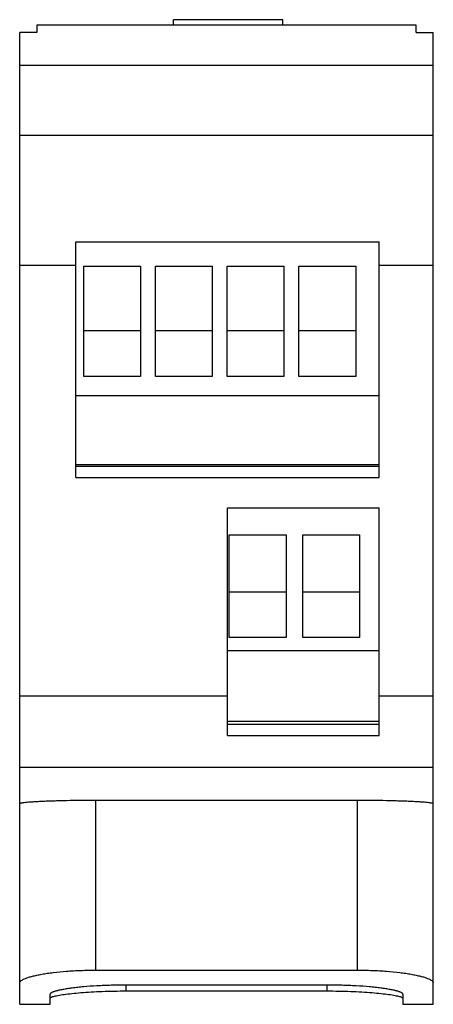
# Model space of a CAD drawing. Header units: millimetres. Extents: x 13.2 to 40.5, y 5.6 to 70.5.
import ezdxf

# ---------------------------------------------------------------- set-up
doc = ezdxf.new("R2010")
doc.units = ezdxf.units.MM
doc.header["$LTSCALE"] = 4.935506
doc.layers.add('00_COMPONENTS', color=7, linetype='CONTINUOUS')

msp = doc.modelspace()

# ---------------------------------------------------------------- linework, layer by layer
at = {"layer": '00_COMPONENTS', "color": 7, "linetype": 'Continuous'}
for p, q in [((14.371, 70.129), (14.371, 69.632)), ((39.351, 70.129), (14.371, 70.129)), ((23.361, 70.129), (23.361, 70.479)), ((30.561, 70.479), (23.361, 70.479)), ((30.561, 70.129), (30.561, 70.479)), ((39.351, 69.632), (39.351, 70.129)), ((13.241, 5.607), (13.241, 69.632)), ((14.371, 69.632), (13.241, 69.632)), ((39.351, 69.632), (40.481, 69.632)), ((40.481, 5.607), (40.481, 69.632)), ((13.241, 67.479), (40.481, 67.479)), ((40.481, 62.85), (13.241, 62.85)), ((16.941, 40.319), (16.941, 55.839)), ((16.941, 55.839), (36.921, 55.839)), ((36.921, 40.319), (36.921, 55.839)), ((16.941, 54.293), (13.241, 54.293)), ((17.471, 46.979), (17.471, 54.229)), ((17.471, 54.229), (21.191, 54.229)), ((21.191, 54.229), (21.191, 46.979)), ((22.191, 46.979), (22.191, 54.229)), ((22.191, 54.229), (25.911, 54.229)), ((25.911, 54.229), (25.911, 46.979)), ((26.911, 46.979), (26.911, 54.229)), ((26.911, 54.229), (30.631, 54.229)), ((30.631, 54.229), (30.631, 46.979)), ((31.631, 46.979), (31.631, 54.229)), ((31.631, 54.229), (35.381, 54.229)), ((35.381, 54.229), (35.381, 46.979)), ((40.481, 54.293), (36.921, 54.293)), ((21.191, 49.979), (17.471, 49.979)), ((25.911, 49.979), (22.191, 49.979)), ((30.631, 49.979), (26.911, 49.979)), ((35.381, 49.979), (31.631, 49.979)), ((21.191, 46.979), (17.471, 46.979)), ((25.911, 46.979), (22.191, 46.979)), ((30.631, 46.979), (26.911, 46.979)), ((35.381, 46.979), (31.631, 46.979)), ((16.941, 45.729), (36.921, 45.729)), ((16.941, 41.169), (36.921, 41.169)), ((16.941, 41.069), (36.921, 41.069)), ((16.941, 40.319), (36.921, 40.319)), ((26.921, 23.309), (26.921, 38.309)), ((26.921, 38.309), (36.921, 38.309)), ((36.921, 23.309), (36.921, 38.309)), ((27.031, 29.779), (27.031, 36.529)), ((27.031, 36.529), (30.781, 36.529)), ((30.781, 36.529), (30.781, 29.779)), ((31.881, 36.529), (35.631, 36.529)), ((31.881, 29.779), (31.881, 36.529)), ((35.631, 36.529), (35.631, 29.779)), ((27.031, 32.779), (30.781, 32.779)), ((31.881, 32.779), (35.631, 32.779)), ((30.781, 29.779), (27.031, 29.779)), ((35.631, 29.779), (31.881, 29.779)), ((26.921, 28.909), (36.921, 28.909)), ((13.241, 25.938), (26.921, 25.938)), ((36.921, 25.938), (40.481, 25.938)), ((26.921, 24.256), (36.921, 24.256)), ((26.921, 24.059), (36.921, 24.059)), ((26.921, 23.309), (36.921, 23.309)), ((13.241, 21.235), (40.481, 21.235)), ((35.481, 19.039), (18.241, 19.039)), ((18.241, 19.039), (18.241, 7.859)), ((35.481, 7.859), (35.481, 19.039)), ((18.241, 7.859), (35.481, 7.859)), ((33.481, 6.873), (20.241, 6.873)), ((20.241, 6.873), (20.241, 6.487)), ((33.481, 6.487), (33.481, 6.873)), ((15.241, 5.607), (15.241, 6.269)), ((20.241, 6.487), (33.481, 6.487)), ((38.481, 6.269), (38.481, 5.607)), ((13.241, 5.607), (15.241, 5.607)), ((38.481, 5.607), (40.481, 5.607))]:
    msp.add_line(p, q, dxfattribs=at)
for points, knots in [([(18.241, 19.039), (17.915, 19.039), (17.277, 19.036), (16.491, 19.024), (15.89, 19.01), (15.471, 18.998), (15.078, 18.985), (14.716, 18.969), (14.387, 18.953), (14.096, 18.936), (13.845, 18.918), (13.636, 18.9), (13.471, 18.881), (13.362, 18.865), (13.298, 18.852), (13.271, 18.844), (13.255, 18.837), (13.246, 18.833), (13.241, 18.827), (13.241, 18.824)], [0, 0, 0, 0, 0.194571, 0.381706, 0.470174, 0.55413, 0.632765, 0.705305, 0.771076, 0.829435, 0.879845, 0.921819, 0.954975, 0.97903, 0.987589, 0.993845, 0.996129, 0.997875, 1, 1, 1, 1]), ([(40.481, 18.824), (40.481, 18.827), (40.475, 18.833), (40.466, 18.837), (40.45, 18.844), (40.423, 18.852), (40.359, 18.865), (40.25, 18.881), (40.086, 18.9), (39.877, 18.918), (39.625, 18.936), (39.334, 18.953), (39.006, 18.969), (38.643, 18.985), (38.25, 18.998), (37.831, 19.01), (37.23, 19.024), (36.444, 19.036), (35.806, 19.039), (35.481, 19.039)], [0, 0, 0, 0, 0.002125, 0.003871, 0.006155, 0.012411, 0.02097, 0.045025, 0.078181, 0.120155, 0.170565, 0.228924, 0.294694, 0.367235, 0.445869, 0.529826, 0.618294, 0.805429, 1, 1, 1, 1]), ([(13.241, 7.017), (13.241, 7.029), (13.245, 7.055), (13.264, 7.093), (13.295, 7.131), (13.356, 7.184), (13.464, 7.249), (13.629, 7.322), (13.838, 7.394), (14.088, 7.463), (14.378, 7.53), (14.705, 7.593), (15.067, 7.652), (15.607, 7.724), (16.341, 7.795), (17.271, 7.847), (17.913, 7.859), (18.241, 7.859)], [0, 0, 0, 0, 0.007137, 0.015058, 0.02426, 0.03506, 0.062091, 0.096858, 0.139463, 0.189747, 0.247378, 0.311942, 0.382899, 0.459666, 0.62779, 0.810239, 1, 1, 1, 1]), ([(35.481, 7.859), (35.808, 7.859), (36.45, 7.847), (37.381, 7.795), (38.115, 7.724), (38.655, 7.652), (39.016, 7.593), (39.343, 7.53), (39.633, 7.463), (39.884, 7.394), (40.092, 7.322), (40.257, 7.249), (40.365, 7.184), (40.426, 7.131), (40.457, 7.093), (40.476, 7.055), (40.481, 7.029), (40.481, 7.017)], [0, 0, 0, 0, 0.189763, 0.372213, 0.540334, 0.617099, 0.688056, 0.752618, 0.810249, 0.860534, 0.903139, 0.937907, 0.964939, 0.975739, 0.984942, 0.992863, 1, 1, 1, 1]), ([(20.241, 6.873), (19.914, 6.873), (19.274, 6.864), (18.346, 6.825), (17.613, 6.773), (17.073, 6.72), (16.711, 6.677), (16.383, 6.632), (16.092, 6.583), (15.842, 6.533), (15.659, 6.488), (15.535, 6.451), (15.458, 6.425), (15.393, 6.399), (15.339, 6.373), (15.297, 6.348), (15.266, 6.322), (15.246, 6.296), (15.241, 6.277), (15.241, 6.269)], [0, 0, 0, 0, 0.19206, 0.376751, 0.546937, 0.624601, 0.696319, 0.76146, 0.819431, 0.869753, 0.91201, 0.930023, 0.945933, 0.959732, 0.971433, 0.981092, 0.988842, 0.994955, 1, 1, 1, 1]), ([(38.481, 6.269), (38.481, 6.277), (38.475, 6.296), (38.456, 6.322), (38.425, 6.348), (38.382, 6.373), (38.328, 6.399), (38.263, 6.425), (38.186, 6.451), (38.062, 6.488), (37.88, 6.533), (37.629, 6.583), (37.338, 6.632), (37.01, 6.677), (36.649, 6.72), (36.108, 6.773), (35.375, 6.825), (34.447, 6.864), (33.807, 6.873), (33.481, 6.873)], [0, 0, 0, 0, 0.005045, 0.011158, 0.018907, 0.028567, 0.040267, 0.054066, 0.069975, 0.087988, 0.130244, 0.180566, 0.238538, 0.303679, 0.375397, 0.453062, 0.62325, 0.807941, 1, 1, 1, 1]), ([(15.241, 6), (15.241, 6.018), (15.27, 6.046), (15.315, 6.071), (15.348, 6.084), (15.366, 6.092)], [0, 0, 0, 0, 0.342595, 0.627443, 1, 1, 1, 1]), ([(15.366, 6.092), (15.373, 6.094), (15.405, 6.106), (15.438, 6.116), (15.463, 6.123)], [0, 0, 0, 0, 0.226324, 1, 1, 1, 1]), ([(15.463, 6.123), (15.506, 6.136), (15.604, 6.16), (15.836, 6.209), (16.195, 6.265), (16.699, 6.326), (17.293, 6.38), (17.962, 6.426), (18.952, 6.473), (19.719, 6.487), (20.241, 6.487)], [0, 0, 0, 0, 0.028364, 0.062654, 0.148301, 0.255019, 0.380275, 0.521031, 0.673795, 1, 1, 1, 1]), ([(33.481, 6.487), (34.002, 6.487), (34.768, 6.473), (35.758, 6.426), (36.427, 6.381), (37.02, 6.326), (37.525, 6.265), (37.884, 6.209), (38.116, 6.161), (38.214, 6.136), (38.257, 6.124)], [0, 0, 0, 0, 0.326088, 0.47881, 0.619543, 0.7448, 0.851547, 0.937255, 0.971587, 1, 1, 1, 1]), ([(38.257, 6.124), (38.283, 6.116), (38.328, 6.102), (38.389, 6.079), (38.434, 6.056), (38.458, 6.039), (38.466, 6.03)], [0, 0, 0, 0, 0.342231, 0.621777, 0.839796, 1, 1, 1, 1])]:
    msp.add_open_spline(points, degree=3, knots=knots, dxfattribs=at)

doc.saveas('drawing.dxf')
